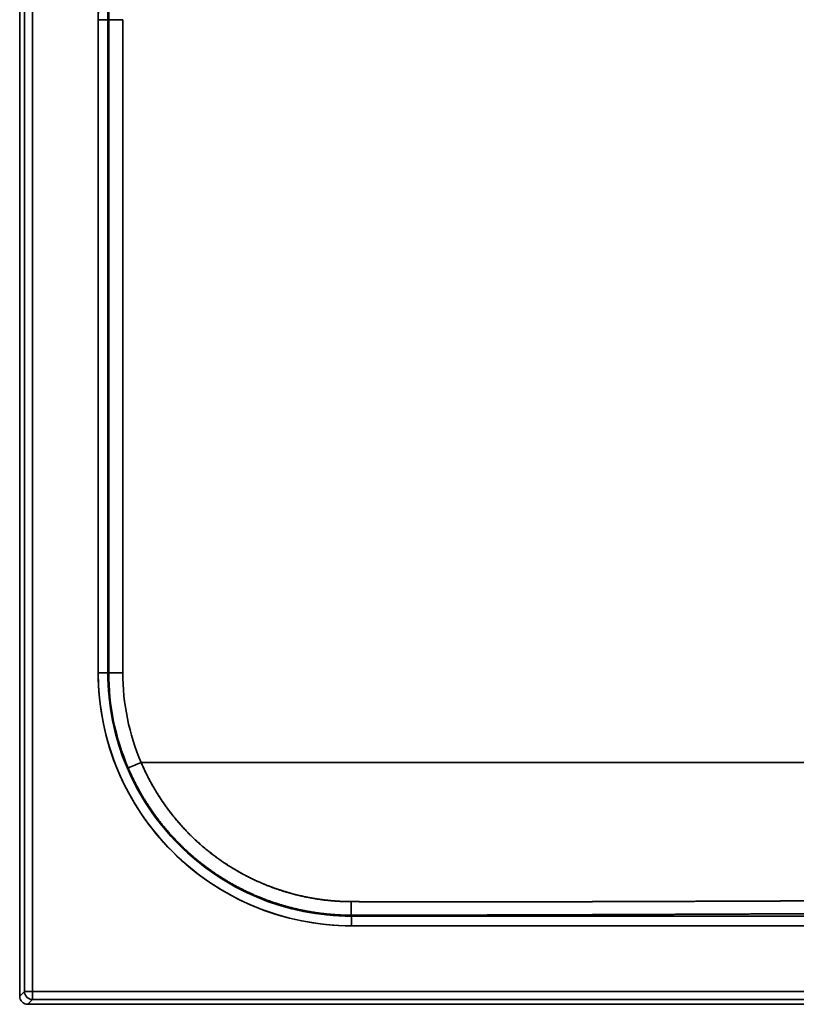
# Model space of a CAD drawing. Extents: x -109 to 1794, y -75 to 1441.
# Tile 1 of 5: x -109 to 367, y 18 to 622. Entities that reach past the tile are written whole.
import ezdxf

# ---------------------------------------------------------------- set-up
doc = ezdxf.new("R2010")
doc.units = 0
doc.layers.get('0').update_dxf_attribs({"lineweight": 13})

# ---------------------------------------------------------------- blocks, each defined once
blk = doc.blocks.new('BLOCK136')
at = {"color": 7, "lineweight": 35}
for p, q in [((-703.14, -398.15), (-703.14, 395)), ((-703.14, -398.15), (-703.14, 395)), ((-700.25, -395.26), (-700.25, 395)), ((-700.25, 395), (-700.25, -395.26)), ((-695.26, 395), (-695.26, -395.26)), ((-695.26, -395.26), (-695.26, 395)), ((-655.03, 200), (-655.03, -200)), ((-655.03, -200), (-655.03, 200)), ((-649.13, -200), (-649.13, 200)), ((-649.13, 200), (-649.13, -200)), ((-648.63, -200), (-648.63, 200)), ((-648.63, 200), (-648.63, -200)), ((-628.75, -255), (-62.07, -255)), ((-62.07, -255), (-628.75, -255)), ((0, -349.13), (-500, -349.13)), ((-500, -349.13), (0, -349.13)), ((-500, -355.03), (0, -355.03)), ((0, -355.03), (-500, -355.03)), ((695.26, -395.26), (-695.26, -395.26)), ((-695.26, -395.26), (695.26, -395.26)), ((0, -403.14), (-698.15, -403.14)), ((0, -403.14), (-698.15, -403.14)), ((0, -400.25), (-695.26, -400.25)), ((-695.26, -400.25), (0, -400.25))]:
    blk.add_line(p, q, dxfattribs=at)
at = {"color": 7, "lineweight": 35, "ltscale": 0.147721}
for p, q in [((-655.03, 200), (-649.13, 200)), ((-649.13, 200), (-655.03, 200)), ((-655.03, -200), (-649.13, -200)), ((-655.03, -200), (-649.13, -200)), ((-500, -349.13), (-500, -355.03)), ((-500, -355.03), (-500, -349.13))]:
    blk.add_line(p, q, dxfattribs=at)
at = {"color": 7, "lineweight": 35, "ltscale": 0.012374}
for p, q in [((-648.63, 200), (-649.13, 200)), ((-649.13, 200), (-648.63, 200))]:
    blk.add_line(p, q, dxfattribs=at)
at = {"color": 7, "lineweight": 35, "ltscale": 0.012398}
for p, q in [((-648.63, -200), (-649.13, -200)), ((-649.13, -200), (-648.63, -200))]:
    blk.add_line(p, q, dxfattribs=at)
at = {"color": 7, "lineweight": 35, "ltscale": 0.21599}
blk.add_line((-648.63, -200), (-639.99, -200), dxfattribs=at)
blk.add_line((-648.63, -200), (-639.99, -200), dxfattribs=at)
at = {"color": 7, "lineweight": 35, "ltscale": 0.013756}
for p, q in [((-500, -349.13), (-500, -348.58)), ((-500, -348.58), (-500, -349.13))]:
    blk.add_line(p, q, dxfattribs=at)
at = {"color": 7, "lineweight": 35, "ltscale": 0.102394}
for p, q in [((-703.14, -398.15), (-700.25, -395.26)), ((-700.25, -395.26), (-703.14, -398.15)), ((-695.26, -400.25), (-698.15, -403.14)), ((-698.15, -403.14), (-695.26, -400.25))]:
    blk.add_line(p, q, dxfattribs=at)
at = {"color": 7, "lineweight": 35, "ltscale": 0.124829}
for p, q in [((-700.25, -395.26), (-695.26, -395.26)), ((-700.25, -395.26), (-695.26, -395.26)), ((-695.26, -395.26), (-695.26, -400.25)), ((-695.26, -395.26), (-695.26, -400.25))]:
    blk.add_line(p, q, dxfattribs=at)
at = {"color": 7, "lineweight": 35}
for centre, radius, start, end in [((-500, 200), 155.03, 90, 180), ((-500, 200), 155.03, 89.99999, 180.00001), ((-500, 200), 149.13, 90, 180), ((-500, 200), 149.13, 89.99999, 180.00001), ((-500.02, 200.02), 148.61, 89.9922, 180.00713), ((-500.02, 200.02), 148.61, 89.992, 180.00721), ((-641.27, -3389.69), 3589.7, 89.97943, 90.11747), ((-641.27, -3389.69), 3589.7, 89.97943, 90.11747), ((-500, -200), 155.03, 180, 270), ((-500, -200), 155.03, 179.99999, 270.00001), ((-500, -200), 149.13, 180, 270), ((-500, -200), 149.13, 179.99999, 270.00001), ((-500.03, -200), 148.6, 180.00101, 203.14015), ((-500.03, -200), 148.6, 180.00092, 203.14025), ((-499.84, -200.01), 140.15, 179.99512, 203.10079), ((-499.84, -200.01), 140.15, 179.99515, 203.10071), ((895.74, -3826.48), 3883.24, 113.11531, 113.24247), ((901.01, -3838.79), 3896.63, 113.11556, 113.24228), ((-695.24, -395.24), 5.01, 180.19218, 269.80782), ((-698.15, -398.15), 4.99, 179.96456, 270.03544), ((-698.15, -398.15), 4.99, 179.96438, 270.03554)]:
    blk.add_arc(centre, radius, start, end, dxfattribs=at)
blk.add_ellipse((-695.26, -395.26), major_axis=(3.54, -3.54), ratio=0.997265, start_param=3.92836, end_param=5.496418, dxfattribs=at)
for points, knots in [([(-639.99, -200), (-639.99, -199.69), (-639.99, -199.38), (-639.99, -199.07), (-639.99, -198.55), (-639.99, -198.04), (-639.99, -197.82), (-639.99, -197.41), (-639.99, -196.99), (-639.99, -196.81), (-639.99, -196.47), (-639.99, -196.11), (-639.99, -195.84), (-639.99, -119.49), (-639.99, -43.15), (-639.99, 36.04), (-639.99, 112.29), (-639.99, 188.54), (-639.99, 188.61), (-639.99, 188.71), (-639.99, 188.8), (-639.99, 188.82), (-639.99, 188.9), (-639.99, 188.99), (-639.99, 189.08), (-639.99, 189.25), (-639.99, 189.44), (-639.99, 189.54), (-639.99, 189.81), (-639.99, 190.07), (-639.99, 190.23), (-639.99, 190.54), (-639.99, 190.86), (-639.99, 191), (-639.99, 191.2), (-639.99, 191.39), (-639.99, 191.44), (-639.99, 191.5), (-639.99, 191.55), (-639.99, 191.57), (-639.99, 191.61), (-639.99, 191.64), (-639.99, 191.66), (-639.99, 192.07), (-639.99, 192.49), (-639.99, 192.88), (-639.99, 193.77), (-639.99, 194.65), (-639.99, 194.1), (-639.99, 195.01), (-639.99, 195.92), (-639.99, 196.34), (-639.98, 197.04), (-639.98, 197.74), (-639.98, 198.03), (-639.98, 198.59), (-639.98, 199.16), (-639.98, 199.44), (-639.98, 199.73), (-639.98, 200.01)], [0, 0, 0, 0, 0, 0, 2.204935, 2.204935, 2.204935, 3.96715, 3.96715, 3.96715, 5.288854, 5.288854, 5.288854, 6.44668, 6.44668, 6.44668, 546.039185, 546.039185, 546.039185, 546.528894, 546.528894, 546.528894, 546.692131, 546.692131, 546.692131, 547.120611, 547.120611, 547.120611, 547.681643, 547.681643, 547.681643, 548.491047, 548.491047, 548.491047, 549.316911, 549.316911, 549.316911, 549.561937, 549.561937, 549.561937, 549.684501, 549.684501, 549.684501, 549.807066, 549.807066, 549.807066, 552.615859, 552.615859, 552.615859, 556.078959, 556.078959, 556.078959, 559.053819, 559.053819, 559.053819, 561.047359, 561.047359, 561.047359, 563.0409, 563.0409, 563.0409, 563.0409, 563.0409, 563.0409]), ([(-639.99, -200), (-639.99, -199.77), (-639.99, -199.53), (-639.99, -199.3), (-639.99, -198.84), (-639.99, -198.39), (-639.99, -198.17), (-639.99, -197.71), (-639.99, -197.25), (-639.99, -197), (-639.99, -196.56), (-639.99, -196.1), (-639.99, -195.9), (-639.99, -118.84), (-639.99, -41.79), (-639.99, 35.06), (-639.99, 111.94), (-639.99, 188.81), (-639.99, 188.84), (-639.99, 188.88), (-639.99, 188.93), (-639.99, 188.95), (-639.99, 189.03), (-639.99, 189.1), (-639.99, 189.15), (-639.99, 189.35), (-639.99, 189.54), (-639.99, 189.67), (-639.99, 189.91), (-639.99, 190.15), (-639.99, 190.26), (-639.99, 190.46), (-639.99, 190.67), (-639.99, 190.77), (-639.99, 190.96), (-639.99, 191.16), (-639.99, 191.24), (-639.99, 191.36), (-639.99, 191.47), (-639.99, 191.49), (-639.99, 191.53), (-639.99, 191.57), (-639.99, 191.59), (-639.99, 192.66), (-639.99, 193.73), (-639.99, 194.78), (-639.99, 196.45), (-639.98, 198.13), (-639.98, 198.75), (-639.98, 199.38), (-639.98, 200.01)], [0, 0, 0, 0, 0, 0, 1.322995, 1.322995, 1.322995, 2.658679, 2.658679, 2.658679, 4.051037, 4.051037, 4.051037, 5.223659, 5.223659, 5.223659, 441.410931, 441.410931, 441.410931, 441.543392, 441.543392, 441.543392, 441.675854, 441.675854, 441.675854, 441.940632, 441.940632, 441.940632, 442.657448, 442.657448, 442.657448, 443.17475, 443.17475, 443.17475, 443.692052, 443.692052, 443.692052, 444.156148, 444.156148, 444.156148, 444.272486, 444.272486, 444.272486, 444.388824, 444.388824, 444.388824, 450.335579, 450.335579, 450.335579, 453.885931, 453.885931, 453.885931, 453.885931, 453.885931, 453.885931]), ([(-636.67, -258.39), (-631.35, -270.84), (-624.61, -282.69), (-616.55, -293.71), (-599.68, -311.96), (-579.47, -326.32), (-569.76, -331.93), (-554.49, -338.92), (-538.45, -343.7), (-533.03, -345.04), (-523.43, -346.94), (-513.71, -348.04), (-509.52, -348.37), (-505.2, -348.55), (-500.89, -348.57), (-500.79, -348.57), (-500.56, -348.57), (-500.33, -348.58), (-500.22, -348.58), (-500.11, -348.58), (-500, -348.58)], [0, 0, 0, 0, 0, 0, 94.947935, 94.947935, 94.947935, 173.157644, 173.157644, 173.157644, 212.260965, 212.260965, 212.260965, 241.742019, 241.742019, 241.742019, 242.551491, 242.551491, 242.551491, 243.330179, 243.330179, 243.330179, 243.330179, 243.330179, 243.330179]), ([(-636.67, -258.39), (-631.67, -270.11), (-625.4, -281.29), (-617.96, -291.76), (-600.41, -311.53), (-578.96, -326.99), (-567.04, -333.66), (-549.3, -341.08), (-530.7, -345.55), (-525.22, -346.59), (-517.11, -347.75), (-508.94, -348.35), (-506.34, -348.48), (-503.61, -348.56), (-500.89, -348.57), (-500.79, -348.57), (-500.56, -348.57), (-500.33, -348.58), (-500.22, -348.58), (-500.11, -348.58), (-500, -348.58)], [0, 0, 0, 0, 0, 0, 90.293342, 90.293342, 90.293342, 186.250932, 186.250932, 186.250932, 225.764939, 225.764939, 225.764939, 244.263262, 244.263262, 244.263262, 245.083358, 245.083358, 245.083358, 245.871133, 245.871133, 245.871133, 245.871133, 245.871133, 245.871133]), ([(-628.75, -255), (-623.6, -267.1), (-617.02, -278.58), (-609.13, -289.25), (-593.11, -306.26), (-574, -319.6), (-565.23, -324.62), (-551.81, -330.77), (-537.74, -335.1), (-533.24, -336.29), (-524.18, -338.28), (-514.98, -339.52), (-510.37, -339.95), (-505.67, -340.2), (-500.97, -340.25), (-500.92, -340.25), (-500.7, -340.25), (-500.47, -340.25), (-500.33, -340.25), (-500.18, -340.25), (-500.04, -340.25)], [0, 0, 0, 0, 0, 0, 95.023351, 95.023351, 95.023351, 167.733594, 167.733594, 167.733594, 201.310877, 201.310877, 201.310877, 234.743655, 234.743655, 234.743655, 235.290572, 235.290572, 235.290572, 236.328099, 236.328099, 236.328099, 236.328099, 236.328099, 236.328099]), ([(-500.04, -340.25), (-500.17, -340.25), (-500.3, -340.25), (-500.44, -340.25), (-500.69, -340.25), (-500.94, -340.25), (-501.12, -340.25), (-510.16, -340.14), (-519.2, -339.31), (-528.03, -337.78), (-549.49, -332.3), (-569.55, -322.7), (-580.77, -315.6), (-599.14, -300.69), (-613.99, -282.33), (-619.76, -273.67), (-624.69, -264.52), (-628.75, -255)], [0, 0, 0, 0, 0, 0, 0.928602, 0.928602, 0.928602, 1.757976, 1.757976, 1.757976, 64.938044, 64.938044, 64.938044, 158.052687, 158.052687, 158.052687, 231.310841, 231.310841, 231.310841, 231.310841, 231.310841, 231.310841]), ([(0, -339.92), (-5.97, -339.92), (-11.94, -339.91), (-17.9, -339.88), (-30.98, -339.81), (-44.05, -339.73), (-50.88, -339.69), (-77.89, -339.55), (-104.89, -339.49), (-124.78, -339.52), (-154.69, -339.58), (-184.59, -339.67), (-194.6, -339.7), (-206.09, -339.74), (-217.58, -339.79), (-219.06, -339.79), (-226.19, -339.82), (-233.29, -339.85), (-238.71, -339.87), (-245.75, -339.89), (-252.82, -339.92), (-253.99, -339.93), (-269.72, -339.99), (-285.45, -340.05), (-299.73, -340.11), (-318.46, -340.17), (-337.19, -340.23), (-341.63, -340.24), (-356.07, -340.28), (-370.51, -340.32), (-380.52, -340.33), (-395.52, -340.36), (-410.52, -340.37), (-415.53, -340.37), (-428.01, -340.37), (-440.49, -340.37), (-447.96, -340.36), (-456.74, -340.35), (-465.52, -340.34), (-466.48, -340.34), (-469.65, -340.33), (-472.82, -340.33), (-474.68, -340.32), (-477.16, -340.32), (-479.63, -340.31), (-480.25, -340.31), (-484.58, -340.3), (-488.91, -340.29), (-492.62, -340.28), (-496.33, -340.27), (-500.04, -340.25)], [0, 0, 0, 0, 0, 0, 42.148791, 42.148791, 42.148791, 92.386674, 92.386674, 92.386674, 233.018698, 233.018698, 233.018698, 303.777908, 303.777908, 303.777908, 314.259665, 314.259665, 314.259665, 354.206623, 354.206623, 354.206623, 364.322879, 364.322879, 364.322879, 465.431621, 465.431621, 465.431621, 496.810122, 496.810122, 496.810122, 567.546452, 567.546452, 567.546452, 602.913492, 602.913492, 602.913492, 655.774371, 655.774371, 655.774371, 665.010304, 665.010304, 665.010304, 678.130682, 678.130682, 678.130682, 682.504141, 682.504141, 682.504141, 708.744893, 708.744893, 708.744893, 708.744893, 708.744893, 708.744893]), ([(-500.04, -340.25), (-496.1, -340.27), (-492.16, -340.28), (-488.22, -340.29), (-483.3, -340.3), (-478.38, -340.32), (-477.39, -340.32), (-474.44, -340.32), (-471.47, -340.33), (-469.5, -340.33), (-466.56, -340.34), (-463.63, -340.34), (-462.56, -340.34), (-459.09, -340.35), (-455.63, -340.35), (-453.13, -340.36), (-443.13, -340.37), (-433.13, -340.37), (-425.62, -340.37), (-415.61, -340.37), (-405.61, -340.36), (-403.11, -340.36), (-393.1, -340.35), (-383.1, -340.34), (-375.6, -340.32), (-363.07, -340.3), (-350.55, -340.27), (-345.63, -340.25), (-325.61, -340.2), (-305.59, -340.13), (-290.62, -340.07), (-274.37, -340.01), (-258.12, -339.94), (-255.71, -339.93), (-252.98, -339.92), (-250.25, -339.91), (-248.77, -339.91), (-242.54, -339.88), (-236.35, -339.86), (-231.71, -339.84), (-225.44, -339.82), (-219.15, -339.79), (-217.37, -339.79), (-205.4, -339.74), (-193.43, -339.7), (-183.27, -339.67), (-163.49, -339.61), (-143.71, -339.56), (-134.37, -339.55), (-118.35, -339.52), (-102.33, -339.52), (-95.66, -339.53), (-83.98, -339.55), (-72.31, -339.59), (-67.31, -339.61), (-50.85, -339.69), (-34.39, -339.79), (-22.93, -339.87), (-11.46, -339.92), (0, -339.92)], [0, 0, 0, 0, 0, 0, 27.851523, 27.851523, 27.851523, 34.814407, 34.814407, 34.814407, 48.740173, 48.740173, 48.740173, 55.546312, 55.546312, 55.546312, 73.22787, 73.22787, 73.22787, 126.272541, 126.272541, 126.272541, 143.956539, 143.956539, 143.956539, 197.008529, 197.008529, 197.008529, 232.525505, 232.525505, 232.525505, 338.578124, 338.578124, 338.578124, 347.407055, 347.407055, 347.407055, 357.886866, 357.886866, 357.886866, 391.570547, 391.570547, 391.570547, 402.427801, 402.427801, 402.427801, 476.214527, 476.214527, 476.214527, 542.257536, 542.257536, 542.257536, 589.426827, 589.426827, 589.426827, 624.790014, 624.790014, 624.790014, 705.751872, 705.751872, 705.751872, 705.751872, 705.751872, 705.751872]), ([(-500, -348.58), (-500, -348.45), (-500.01, -348.24), (-500.01, -347.97), (-500.02, -346.73), (-500.03, -344.86), (-500.04, -343.36), (-500.04, -341.81), (-500.04, -340.25)], [0, 0, 0, 0, 0, 0, 3.86109, 3.86109, 3.86109, 15.003484, 15.003484, 15.003484, 15.003484, 15.003484, 15.003484]), ([(-500, -348.58), (-500, -348.45), (-500.01, -348.24), (-500.01, -347.97), (-500.02, -346.71), (-500.03, -344.84), (-500.04, -343.35), (-500.04, -341.81), (-500.04, -340.25)], [0, 0, 0, 0, 0, 0, 3.702506, 3.702506, 3.702506, 14.55893, 14.55893, 14.55893, 14.55893, 14.55893, 14.55893]), ([(-500, -348.58), (-495.83, -348.57), (-491.66, -348.57), (-487.48, -348.57), (-482.23, -348.56), (-476.97, -348.55), (-476.08, -348.55), (-473.95, -348.55), (-471.82, -348.55), (-470.78, -348.55), (-468.65, -348.54), (-466.53, -348.54), (-465.62, -348.54), (-463.5, -348.54), (-461.38, -348.53), (-460.34, -348.53), (-454.29, -348.52), (-448.24, -348.51), (-443.23, -348.5), (-433.21, -348.48), (-423.2, -348.46), (-418.19, -348.44), (-408.21, -348.42), (-398.23, -348.39), (-393.08, -348.37), (-383.1, -348.34), (-373.13, -348.31), (-368.12, -348.29), (-358.52, -348.26), (-348.92, -348.22), (-342.27, -348.2), (-322.67, -348.12), (-303.08, -348.04), (-288.1, -347.97), (-271.64, -347.9), (-255.19, -347.82), (-253.57, -347.82), (-246.46, -347.78), (-239.38, -347.75), (-233.95, -347.73), (-226.89, -347.7), (-219.79, -347.66), (-218.62, -347.66), (-207.52, -347.61), (-196.42, -347.56), (-185.73, -347.51), (-167.18, -347.44), (-148.64, -347.36), (-139.76, -347.33), (-120.76, -347.26), (-101.76, -347.2), (-92.21, -347.16), (-72.24, -347.1), (-52.27, -347.04), (-41.65, -347.01), (-27.41, -346.98), (-13.17, -346.96), (-8.78, -346.96), (-4.39, -346.96), (0, -346.96)], [0, 0, 0, 0, 0, 0, 29.491307, 29.491307, 29.491307, 37.130577, 37.130577, 37.130577, 44.503408, 44.503408, 44.503408, 52.100976, 52.100976, 52.100976, 59.473805, 59.473805, 59.473805, 94.858379, 94.858379, 94.858379, 130.242954, 130.242954, 130.242954, 165.373278, 165.373278, 165.373278, 200.757337, 200.757337, 200.757337, 233.23392, 233.23392, 233.23392, 339.312643, 339.312643, 339.312643, 349.551901, 349.551901, 349.551901, 389.609929, 389.609929, 389.609929, 399.771603, 399.771603, 399.771603, 468.088753, 468.088753, 468.088753, 530.886301, 530.886301, 530.886301, 602.42518, 602.42518, 602.42518, 672.062625, 672.062625, 672.062625, 703.13627, 703.13627, 703.13627, 703.13627, 703.13627, 703.13627]), ([(-500, -348.58), (-495.78, -348.57), (-491.56, -348.57), (-487.34, -348.57), (-480.97, -348.56), (-474.6, -348.55), (-472.66, -348.55), (-469.39, -348.54), (-466.13, -348.54), (-465.27, -348.54), (-453.1, -348.52), (-440.93, -348.5), (-429.86, -348.47), (-413.84, -348.43), (-397.82, -348.39), (-392.57, -348.37), (-380.12, -348.33), (-367.66, -348.29), (-360.15, -348.26), (-350.14, -348.23), (-340.13, -348.19), (-337.63, -348.18), (-320.12, -348.11), (-302.62, -348.03), (-287.64, -347.97), (-271.13, -347.89), (-254.62, -347.82), (-253.23, -347.81), (-246.17, -347.78), (-239.15, -347.75), (-233.67, -347.73), (-226.64, -347.69), (-219.58, -347.66), (-218.33, -347.66), (-212.44, -347.63), (-206.54, -347.61), (-202.16, -347.59), (-168.52, -347.44), (-134.89, -347.3), (-108.04, -347.22), (-68.86, -347.08), (-29.71, -346.99), (-19.8, -346.97), (-9.9, -346.96), (0, -346.96)], [0, 0, 0, 0, 0, 0, 29.815445, 29.815445, 29.815445, 45.04804, 45.04804, 45.04804, 52.855011, 52.855011, 52.855011, 131.072046, 131.072046, 131.072046, 166.023501, 166.023501, 166.023501, 219.097551, 219.097551, 219.097551, 236.786652, 236.786652, 236.786652, 342.86285, 342.86285, 342.86285, 353.508519, 353.508519, 353.508519, 392.771872, 392.771872, 392.771872, 403.47001, 403.47001, 403.47001, 434.455163, 434.455163, 434.455163, 641.284411, 641.284411, 641.284411, 711.349839, 711.349839, 711.349839, 711.349839, 711.349839, 711.349839])]:
    blk.add_open_spline(points, degree=5, knots=knots, dxfattribs=at)

msp = doc.modelspace()

# ---------------------------------------------------------------- block references
at = {"lineweight": 0}
msp.add_blockref('BLOCK136', (594.5, 421.51), dxfattribs=at)

doc.saveas('drawing.dxf')
